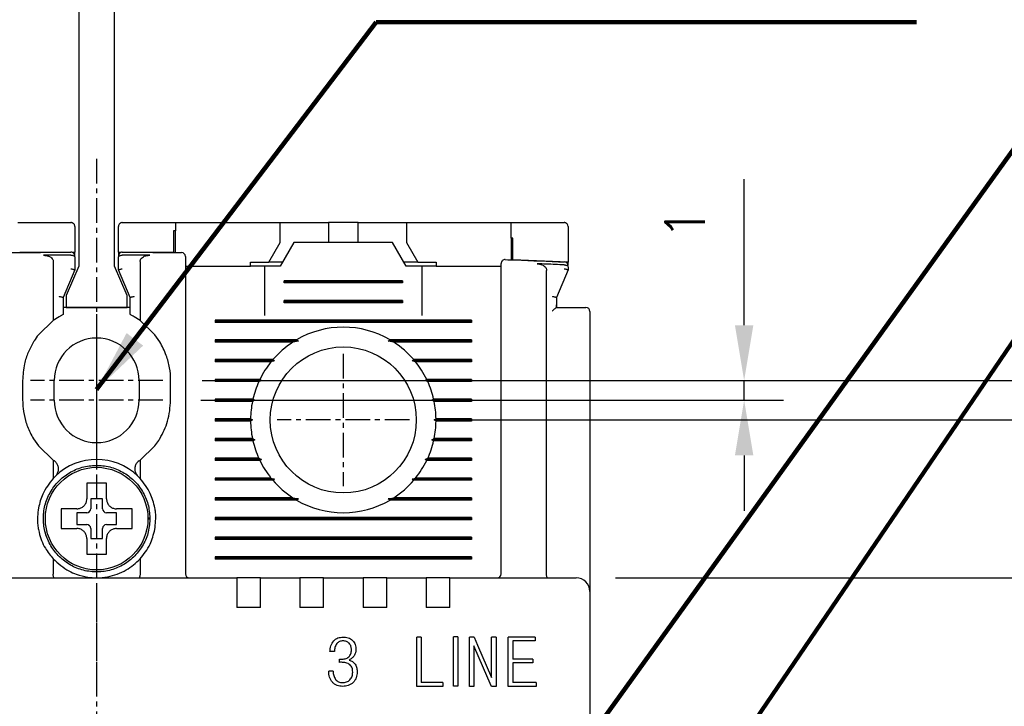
# Model space of a CAD drawing. Extents: x -6 to 988, y -5 to 692.
# Tile 9 of 24: x 285 to 335, y 552 to 586. Entities that reach past the tile are written whole.
import ezdxf

# ---------------------------------------------------------------- set-up
doc = ezdxf.new("R2010")
doc.units = 0
doc.header["$MEASUREMENT"] = 0
doc.linetypes.add('CENTER', pattern=[2, 1.25, -0.25, 0.25, -0.25])
doc.layers.get('0').update_dxf_attribs({"linetype": 'CONTINUOUS'})
doc.layers.add('cen', color=1, linetype='CENTER')
doc.layers.add('di', color=3, linetype='CONTINUOUS')
doc.styles.add('KIM', font='ROMANS.shx', dxfattribs={"height": 5, "bigfont": 'GSG1.shx'})
doc.styles.get("Standard").update_dxf_attribs({"font": 'romans.shx', "height": 2, "bigfont": 'hgs.shx'})
doc.dimstyles.get("Standard").update_dxf_attribs({"dimscale": 0, "dimtxt": 2, "dimasz": 2, "dimexe": 0.5, "dimexo": 0.5, "dimgap": 1, "dimtad": 1, "dimdsep": 46, "dimtxsty": 'Standard', "dimcen": 0, "dimclrd": 3, "dimclre": 3, "dimclrt": 3, "dimadec": 0, "dimazin": 2, "dimtp": 0.1, "dimtm": 0.1, "dimtfac": 1, "dimtmove": 0, "dimatfit": 3, "dimfxl": 0, "dimtolj": 1, "dimarcsym": 0})
doc.dimstyles.new('STANDARD$0', dxfattribs={"dimtxt": 5, "dimasz": 5, "dimexe": 1, "dimexo": 2, "dimgap": 2, "dimtad": 1, "dimdec": 4, "dimzin": 12, "dimdsep": 46, "dimtxsty": 'KIM', "dimcen": -1, "dimdle": 0.1, "dimadec": 0, "dimazin": 0, "dimtfac": 1, "dimtdec": 4, "dimtmove": 0, "dimatfit": 3, "dimfxl": 0, "dimtolj": 1, "dimtzin": 0, "dimarcsym": 0})

# ---------------------------------------------------------------- blocks, each defined once
blk = doc.blocks.new('*D149')
at = {"layer": 'di'}
for p, q in [((262.778, 576.083), (253.016, 576.083)), ((255.016, 573.283), (255.016, 480.283)), ((286.978, 477.483), (253.016, 477.483))]:
    blk.add_line(p, q, dxfattribs=at)
for points in [[(254.549, 573.283), (255.483, 573.283), (255.016, 576.083)], [(254.549, 480.283), (255.483, 480.283), (255.016, 477.483)]]:
    blk.add_solid(points, dxfattribs=at)
at = {"layer": 'di', "insert": (252.016, 527.183), "char_height": 2, "attachment_point": 5, "rotation": 90}
blk.add_mtext('\\A1;98.5', dxfattribs=at)
blk = doc.blocks.new('*D151')
at = {"layer": 'di'}
for p, q in [((306.755, 566.083), (353.689, 566.083)), ((351.689, 563.283), (351.689, 488.883)), ((306.755, 486.083), (353.689, 486.083))]:
    blk.add_line(p, q, dxfattribs=at)
for points in [[(351.223, 563.283), (352.156, 563.283), (351.689, 566.083)], [(351.223, 488.883), (352.156, 488.883), (351.689, 486.083)]]:
    blk.add_solid(points, dxfattribs=at)
at = {"layer": 'di', "insert": (348.689, 526.083), "char_height": 2, "attachment_point": 5, "rotation": 90}
blk.add_mtext('\\A1;80', dxfattribs=at)
blk = doc.blocks.new('*D152')
at = {"layer": 'di'}
for p, q in [((315.278, 558.083), (343.689, 558.083)), ((341.689, 555.283), (341.689, 496.883)), ((315.278, 494.083), (343.689, 494.083))]:
    blk.add_line(p, q, dxfattribs=at)
for points in [[(341.223, 555.283), (342.156, 555.283), (341.689, 558.083)], [(341.223, 496.883), (342.156, 496.883), (341.689, 494.083)]]:
    blk.add_solid(points, dxfattribs=at)
at = {"layer": 'di', "insert": (338.689, 526.083), "char_height": 2, "attachment_point": 5, "rotation": 90}
blk.add_mtext('\\A1;64', dxfattribs=at)
blk = doc.blocks.new('*D153')
at = {"layer": 'di'}
for p, q in [((321.792, 570.883), (321.792, 578.278)), ((294.333, 568.083), (323.792, 568.083)), ((321.792, 567.083), (321.792, 568.083)), ((294.255, 567.083), (323.792, 567.083)), ((321.792, 564.283), (321.792, 561.483))]:
    blk.add_line(p, q, dxfattribs=at)
for points in [[(321.325, 570.883), (322.259, 570.883), (321.792, 568.083)], [(321.325, 564.283), (322.259, 564.283), (321.792, 567.083)]]:
    blk.add_solid(points, dxfattribs=at)
at = {"layer": 'di', "insert": (318.792, 576.04), "char_height": 2, "attachment_point": 5, "rotation": 90}
blk.add_mtext('\\A1;1', dxfattribs=at)
blk = doc.blocks.new('12323')
for p, q in [((3792.299, 1407.975), (3790.799, 1407.325)), ((3792.899, 1407.975), (3792.299, 1407.975)), ((3792.899, 1404.875), (3792.899, 1407.975)), ((3790.799, 1407.325), (3742.999, 1407.325)), ((3742.999, 1405.525), (3790.799, 1405.525)), ((3742.999, 1405.525), (3790.799, 1405.525)), ((3790.799, 1405.525), (3792.299, 1404.875)), ((3792.299, 1404.875), (3792.899, 1404.875))]:
    blk.add_line(p, q)
blk = doc.blocks.new('*D159')
at = {"layer": 'di'}
for p, q in [((285.278, 626.183), (253.016, 626.183)), ((255.016, 623.383), (255.016, 578.883)), ((262.778, 576.083), (253.016, 576.083))]:
    blk.add_line(p, q, dxfattribs=at)
for points in [[(254.549, 623.383), (255.483, 623.383), (255.016, 626.183)], [(254.549, 578.883), (255.483, 578.883), (255.016, 576.083)]]:
    blk.add_solid(points, dxfattribs=at)
at = {"layer": 'di', "insert": (252.016, 600.07), "char_height": 2, "attachment_point": 5, "rotation": 90}
blk.add_mtext('\\A1;48', dxfattribs=at)
blk = doc.blocks.new('*D161')
at = {"layer": 'di'}
for p, q in [((294.333, 568.083), (363.689, 568.083)), ((361.689, 565.283), (361.689, 486.883)), ((294.255, 484.083), (363.689, 484.083))]:
    blk.add_line(p, q, dxfattribs=at)
for points in [[(361.223, 565.283), (362.156, 565.283), (361.689, 568.083)], [(361.223, 486.883), (362.156, 486.883), (361.689, 484.083)]]:
    blk.add_solid(points, dxfattribs=at)
at = {"layer": 'di', "insert": (358.689, 526.083), "char_height": 2, "attachment_point": 5, "rotation": 90}
blk.add_mtext('\\A1;84', dxfattribs=at)

msp = doc.modelspace()

# ---------------------------------------------------------------- linework, layer by layer
for p, q in [((284.978, 576.083), (287.678, 576.083)), ((287.878, 575.883), (287.878, 574.582)), ((290.078, 574.582), (290.078, 575.883)), ((290.278, 576.083), (292.978, 576.083)), ((292.978, 576.083), (292.978, 575.669)), ((292.978, 576.083), (298.278, 576.083)), ((298.278, 575.083), (298.278, 576.083)), ((298.278, 576.083), (300.228, 576.083)), ((300.228, 576.083), (300.728, 576.083)), ((300.728, 576.083), (300.728, 575.083)), ((302.228, 576.083), (300.728, 576.083)), ((302.228, 575.083), (302.228, 576.083)), ((302.228, 576.083), (302.728, 576.083)), ((302.728, 576.083), (304.678, 576.083)), ((304.678, 576.083), (304.678, 575.083)), ((304.678, 576.083), (309.978, 576.083)), ((309.978, 575.296), (309.978, 576.083)), ((312.878, 575.883), (312.878, 574.083)), ((292.878, 575.669), (292.878, 574.569)), ((292.978, 574.569), (292.978, 575.669)), ((297.701, 574.083), (298.278, 575.083)), ((298.978, 575.083), (298.286, 573.883)), ((303.978, 575.083), (298.978, 575.083)), ((304.671, 573.883), (303.978, 575.083)), ((304.678, 575.083), (305.256, 574.083)), ((309.978, 575.296), (309.978, 574.197)), ((310.078, 574.193), (310.078, 575.292)), ((287.878, 574.582), (285.078, 574.569)), ((287.678, 574.433), (287.678, 574.433)), ((287.878, 574.429), (287.878, 574.582)), ((292.878, 574.569), (290.078, 574.582)), ((290.078, 574.582), (290.078, 574.429)), ((290.279, 574.433), (290.278, 574.433)), ((286.778, 574.104), (286.778, 571.12)), ((287.878, 574.301), (287.878, 573.683)), ((290.078, 573.683), (290.078, 574.301)), ((291.178, 574.104), (291.178, 571.12)), ((293.478, 573.883), (296.778, 573.883)), ((296.778, 574.083), (297.701, 574.083)), ((296.778, 573.883), (296.778, 574.083)), ((297.478, 573.883), (296.778, 573.883)), ((297.478, 573.883), (297.478, 571.383)), ((298.286, 573.883), (297.478, 573.883)), ((298.401, 574.083), (297.701, 574.083)), ((305.256, 574.083), (304.556, 574.083)), ((305.478, 573.883), (304.671, 573.883)), ((305.256, 574.083), (306.178, 574.083)), ((305.478, 571.383), (305.478, 573.883)), ((306.178, 573.883), (305.478, 573.883)), ((306.178, 574.083), (306.178, 573.883)), ((306.178, 573.883), (309.478, 573.883)), ((312.878, 574.083), (310.078, 574.193)), ((312.678, 573.942), (312.685, 573.941)), ((312.878, 573.938), (312.878, 574.083)), ((287.878, 573.683), (287.278, 572.283)), ((287.878, 573.683), (287.878, 573.683)), ((290.678, 572.283), (290.078, 573.683)), ((290.078, 573.683), (290.078, 573.683)), ((293.478, 573.485), (293.478, 558.283)), ((311.778, 558.269), (311.778, 573.663)), ((312.878, 573.683), (312.278, 572.283)), ((312.878, 573.81), (312.878, 573.683)), ((312.878, 573.683), (312.878, 573.683)), ((298.478, 573.025), (298.478, 573.14)), ((304.478, 573.14), (298.478, 573.14)), ((304.478, 573.083), (298.478, 573.083)), ((304.478, 573.025), (298.478, 573.025)), ((304.478, 573.14), (304.478, 573.025)), ((309.478, 558.283), (309.478, 573.125)), ((287.278, 572.283), (287.278, 571.425)), ((287.278, 572.283), (287.278, 572.283)), ((290.678, 571.425), (290.678, 572.283)), ((290.678, 572.283), (290.678, 572.283)), ((298.478, 572.025), (298.478, 572.14)), ((304.478, 572.14), (298.478, 572.14)), ((304.478, 572.083), (298.478, 572.083)), ((304.478, 572.025), (298.478, 572.025)), ((304.478, 572.14), (304.478, 572.025)), ((312.278, 572.283), (312.278, 571.916)), ((312.278, 572.283), (312.278, 572.283)), ((312.278, 571.916), (312.278, 571.783)), ((290.678, 571.783), (287.278, 571.783)), ((312.277, 571.783), (313.278, 571.783)), ((313.978, 571.583), (313.978, 558.21)), ((286.778, 571.12), (286.028, 570.398)), ((287.078, 571.316), (286.778, 571.12)), ((291.178, 571.12), (290.878, 571.316)), ((291.928, 570.398), (291.178, 571.12)), ((294.978, 571.14), (294.978, 571.025)), ((307.978, 571.14), (294.978, 571.14)), ((307.978, 571.083), (294.978, 571.083)), ((307.978, 571.025), (294.978, 571.025)), ((307.978, 571.14), (307.978, 571.025)), ((292.178, 570.038), (291.928, 570.398)), ((299.107, 570.14), (294.978, 570.14)), ((294.978, 570.14), (294.978, 570.025)), ((299.207, 570.083), (294.978, 570.083)), ((298.919, 570.025), (294.978, 570.025)), ((299.207, 570.083), (298.919, 570.025)), ((299.107, 570.14), (299.207, 570.083)), ((303.75, 570.083), (303.85, 570.14)), ((304.037, 570.025), (303.75, 570.083)), ((307.978, 570.083), (303.75, 570.083)), ((307.978, 570.14), (303.85, 570.14)), ((307.978, 570.025), (304.037, 570.025)), ((307.978, 570.14), (307.978, 570.025)), ((297.909, 569.14), (294.978, 569.14)), ((294.978, 569.14), (294.978, 569.025)), ((297.991, 569.083), (294.978, 569.083)), ((297.813, 569.025), (294.978, 569.025)), ((299.078, 568.883), (299.079, 568.899)), ((303.878, 568.899), (303.878, 568.883)), ((307.978, 569.083), (304.966, 569.083)), ((307.978, 569.14), (305.048, 569.14)), ((307.978, 569.025), (305.144, 569.025)), ((307.978, 569.14), (307.978, 569.025)), ((285.228, 568.083), (285.228, 567.083)), ((286.828, 567.083), (286.828, 568.083)), ((291.128, 568.083), (291.128, 567.083)), ((292.728, 567.083), (292.728, 568.083)), ((297.253, 568.14), (294.978, 568.14)), ((294.978, 568.14), (294.978, 568.025)), ((297.336, 568.083), (294.978, 568.083)), ((297.199, 568.025), (294.978, 568.025)), ((307.978, 568.083), (305.621, 568.083)), ((307.978, 568.14), (305.704, 568.14)), ((307.978, 568.025), (305.758, 568.025)), ((307.978, 568.14), (307.978, 568.025)), ((296.899, 567.14), (294.978, 567.14)), ((294.978, 567.14), (294.978, 567.025)), ((296.988, 567.083), (294.978, 567.083)), ((296.874, 567.025), (294.978, 567.025)), ((296.988, 567.083), (296.874, 567.025)), ((296.899, 567.14), (296.988, 567.083)), ((305.968, 567.083), (306.058, 567.14)), ((306.083, 567.025), (305.968, 567.083)), ((307.978, 567.083), (305.968, 567.083)), ((307.978, 567.14), (306.058, 567.14)), ((307.978, 567.025), (306.083, 567.025)), ((307.978, 567.14), (307.978, 567.025)), ((296.779, 566.14), (294.978, 566.14)), ((294.978, 566.14), (294.978, 566.025)), ((296.878, 566.083), (294.978, 566.083)), ((296.779, 566.025), (294.978, 566.025)), ((296.779, 566.14), (296.878, 566.083)), ((296.878, 566.083), (296.779, 566.025)), ((306.078, 566.083), (306.178, 566.14)), ((307.978, 566.083), (306.078, 566.083)), ((306.178, 566.025), (306.078, 566.083)), ((307.978, 566.14), (306.178, 566.14)), ((307.978, 566.025), (306.178, 566.025)), ((307.978, 566.14), (307.978, 566.025)), ((285.778, 565.128), (286.028, 564.768)), ((296.874, 565.14), (294.978, 565.14)), ((294.978, 565.14), (294.978, 565.025)), ((296.988, 565.083), (294.978, 565.083)), ((296.899, 565.025), (294.978, 565.025)), ((296.874, 565.14), (296.988, 565.083)), ((296.988, 565.083), (296.899, 565.025)), ((305.968, 565.083), (306.083, 565.14)), ((307.978, 565.083), (305.968, 565.083)), ((306.058, 565.025), (305.968, 565.083)), ((307.978, 565.025), (306.058, 565.025)), ((307.978, 565.14), (306.083, 565.14)), ((307.978, 565.14), (307.978, 565.025)), ((286.028, 564.768), (286.778, 564.046)), ((291.178, 564.046), (291.928, 564.768)), ((286.778, 564.046), (286.778, 563.122)), ((286.778, 564.046), (286.831, 564.008)), ((291.126, 564.008), (291.178, 564.046)), ((291.178, 564.046), (291.178, 563.122)), ((297.199, 564.14), (294.978, 564.14)), ((294.978, 564.14), (294.978, 564.025)), ((297.336, 564.083), (294.978, 564.083)), ((297.253, 564.025), (294.978, 564.025)), ((307.978, 564.083), (305.621, 564.083)), ((307.978, 564.025), (305.704, 564.025)), ((307.978, 564.14), (305.758, 564.14)), ((307.978, 564.14), (307.978, 564.025)), ((286.893, 563.239), (286.778, 563.122)), ((291.178, 563.122), (291.064, 563.239)), ((297.813, 563.14), (294.978, 563.14)), ((294.978, 563.14), (294.978, 563.025)), ((297.991, 563.083), (294.978, 563.083)), ((297.909, 563.025), (294.978, 563.025)), ((299.078, 563.267), (299.078, 563.283)), ((303.878, 563.283), (303.879, 563.267)), ((307.978, 563.083), (304.966, 563.083)), ((307.978, 563.025), (305.048, 563.025)), ((307.978, 563.14), (305.144, 563.14)), ((307.978, 563.14), (307.978, 563.025)), ((289.278, 562.083), (288.678, 562.083)), ((288.678, 562.083), (288.678, 561.583)), ((289.278, 561.583), (289.278, 562.083)), ((298.919, 562.14), (294.978, 562.14)), ((294.978, 562.14), (294.978, 562.025)), ((299.207, 562.083), (294.978, 562.083)), ((299.107, 562.025), (294.978, 562.025)), ((298.919, 562.14), (299.207, 562.083)), ((299.207, 562.083), (299.107, 562.025)), ((303.75, 562.083), (304.037, 562.14)), ((307.978, 562.083), (303.75, 562.083)), ((303.85, 562.025), (303.75, 562.083)), ((307.978, 562.025), (303.85, 562.025)), ((307.978, 562.14), (304.037, 562.14)), ((307.978, 562.14), (307.978, 562.025)), ((287.409, 561.583), (287.178, 561.583)), ((288.478, 561.383), (287.978, 561.383)), ((287.978, 561.383), (287.978, 560.783)), ((289.978, 561.383), (289.478, 561.383)), ((289.978, 560.783), (289.978, 561.383)), ((291.578, 561.117), (291.678, 561.117)), ((291.678, 561.049), (291.578, 561.049)), ((291.678, 561.117), (291.678, 561.049)), ((294.978, 561.14), (294.978, 561.025)), ((307.978, 561.14), (294.978, 561.14)), ((307.978, 561.083), (294.978, 561.083)), ((307.978, 561.025), (294.978, 561.025)), ((307.978, 561.14), (307.978, 561.025)), ((287.978, 560.783), (288.478, 560.783)), ((288.678, 560.583), (288.678, 560.083)), ((289.278, 560.083), (289.278, 560.583)), ((289.478, 560.783), (289.978, 560.783)), ((288.678, 560.083), (289.278, 560.083)), ((294.978, 560.14), (294.978, 560.025)), ((307.978, 560.14), (294.978, 560.14)), ((307.978, 560.083), (294.978, 560.083)), ((307.978, 560.025), (294.978, 560.025)), ((307.978, 560.14), (307.978, 560.025)), ((288.478, 559.513), (288.478, 559.283)), ((286.778, 559.043), (286.778, 558.269)), ((291.178, 559.043), (291.178, 558.269)), ((294.978, 559.14), (294.978, 559.025)), ((307.978, 559.14), (294.978, 559.14)), ((307.978, 559.083), (294.978, 559.083)), ((307.978, 559.025), (294.978, 559.025)), ((307.978, 559.14), (307.978, 559.025)), ((281.878, 558.083), (296.078, 558.083)), ((286.778, 558.269), (286.778, 558.267)), ((291.178, 558.267), (291.178, 558.269)), ((296.078, 558.083), (296.078, 557.391)), ((297.278, 558.083), (296.078, 558.083)), ((297.278, 558.083), (299.278, 558.083)), ((297.278, 557.391), (297.278, 558.083)), ((299.278, 558.083), (299.278, 557.391)), ((300.478, 558.083), (299.278, 558.083)), ((300.478, 558.083), (302.478, 558.083)), ((300.478, 557.391), (300.478, 558.083)), ((302.478, 558.083), (302.478, 557.391)), ((303.678, 558.083), (302.478, 558.083)), ((303.678, 558.083), (305.678, 558.083)), ((303.678, 557.391), (303.678, 558.083)), ((305.678, 558.083), (305.678, 557.391)), ((306.878, 558.083), (305.678, 558.083)), ((306.878, 558.083), (313.278, 558.083)), ((306.878, 557.391), (306.878, 558.083)), ((311.778, 558.269), (311.778, 558.267)), ((313.978, 558.21), (313.978, 557.383)), ((296.078, 557.391), (296.078, 556.583)), ((297.278, 556.583), (297.278, 557.391)), ((299.278, 557.391), (299.278, 556.583)), ((300.478, 556.583), (300.478, 557.391)), ((302.478, 557.391), (302.478, 556.583)), ((303.678, 556.583), (303.678, 557.391)), ((305.678, 557.391), (305.678, 556.583)), ((306.878, 556.583), (306.878, 557.391)), ((313.978, 557.383), (313.978, 494.783)), ((297.278, 556.583), (296.078, 556.583)), ((300.478, 556.583), (299.278, 556.583)), ((303.678, 556.583), (302.478, 556.583)), ((306.878, 556.583), (305.678, 556.583)), ((305.203, 552.583), (305.203, 555.083)), ((305.427, 555.083), (305.203, 555.083)), ((305.427, 555.083), (305.427, 552.775)), ((307.281, 555.086), (307.059, 555.086)), ((307.059, 552.586), (307.059, 555.086)), ((307.281, 555.086), (307.281, 552.586)), ((307.871, 552.583), (307.871, 555.083)), ((308.115, 555.083), (307.871, 555.083)), ((308.115, 555.083), (308.287, 554.666)), ((308.993, 553.031), (308.993, 555.083)), ((309.217, 555.083), (308.993, 555.083)), ((309.217, 555.083), (309.217, 552.583)), ((309.839, 552.583), (309.839, 555.083)), ((311.202, 555.083), (309.839, 555.083)), ((311.202, 554.89), (310.063, 554.89)), ((310.063, 554.89), (310.063, 553.961)), ((311.202, 555.083), (311.202, 554.89)), ((308.8, 553), (308.095, 554.634)), ((308.095, 554.634), (308.095, 552.583)), ((308.287, 554.666), (308.993, 553.031)), ((301.027, 554.346), (300.803, 554.346)), ((301.284, 553.801), (301.284, 553.961)), ((311.081, 553.961), (310.063, 553.961)), ((311.081, 553.961), (311.081, 553.769)), ((311.081, 553.769), (310.063, 553.769)), ((310.063, 553.769), (310.063, 552.775)), ((300.963, 553.352), (300.739, 553.352)), ((308.989, 552.583), (308.8, 553)), ((306.519, 552.583), (305.203, 552.583)), ((306.519, 552.775), (305.427, 552.775)), ((306.519, 552.775), (306.519, 552.583)), ((307.281, 552.586), (307.059, 552.586)), ((308.095, 552.583), (307.871, 552.583)), ((309.217, 552.583), (308.989, 552.583)), ((311.246, 552.583), (309.839, 552.583)), ((311.246, 552.775), (310.063, 552.775)), ((311.246, 552.775), (311.246, 552.583))]:
    msp.add_line(p, q)
at = {"flags": 128}
for points in [[(292.978, 575.669), (292.966, 575.669), (292.953, 575.669), (292.941, 575.669), (292.928, 575.669), (292.916, 575.669), (292.903, 575.669), (292.891, 575.669), (292.878, 575.669)], [(310.078, 575.292), (310.066, 575.293), (310.053, 575.293), (310.041, 575.294), (310.028, 575.294), (310.016, 575.295), (310.003, 575.295), (309.991, 575.296), (309.978, 575.296)], [(297.909, 569.14), (297.951, 569.111), (297.991, 569.083)], [(304.966, 569.083), (305.006, 569.111), (305.048, 569.14)], [(297.253, 568.14), (297.319, 568.095), (297.336, 568.083)], [(297.336, 564.083), (297.319, 564.071), (297.253, 564.025)], [(305.704, 564.025), (305.638, 564.071), (305.621, 564.083)], [(297.991, 563.083), (297.951, 563.055), (297.909, 563.025)], [(305.048, 563.025), (305.006, 563.055), (304.966, 563.083)], [(301.284, 553.961), (301.33, 553.959), (301.367, 553.957)], [(301.388, 553.804), (301.33, 553.802), (301.284, 553.801)]]:
    msp.add_lwpolyline(points, dxfattribs=at)
for centre, radius in [((301.478, 566.083), 3.7), ((288.978, 561.083), 2.6)]:
    msp.add_circle(centre, radius)
for centre, radius, start, end in [((287.678, 574.381), 0.2, 0, 90.1304), ((290.278, 574.381), 0.2, 89.8696, 180), ((293.278, 574.366), 0.2, 0, 89.5687), ((309.678, 574.008), 0.2, 87.9234, 180), ((312.678, 573.891), 0.2, 0, 87.6223), ((313.778, 571.583), 0.2, 0, 90), ((301.478, 566.083), 4.7, 59.6946, 120.3054), ((288.978, 568.083), 2.15, 0, 180), ((301.478, 566.083), 4.7, 122.9885, 139.4145), ((301.478, 566.083), 4.7, 40.5855, 57.0115), ((301.478, 566.083), 4.7, 141.2434, 154.0354), ((301.478, 566.083), 4.7, 25.9646, 38.7566), ((301.478, 566.083), 4.7, 155.591, 166.9942), ((301.478, 566.083), 4.7, 13.0058, 24.409), ((288.978, 567.083), 2.15, 180, 0), ((301.478, 566.083), 4.7, 168.4349, 179.2962), ((301.478, 566.083), 4.7, 0.7038, 11.5651), ((301.478, 566.083), 4.7, 180.7038, 191.5651), ((301.478, 566.083), 4.7, 348.4349, 359.2962), ((301.478, 566.083), 4.7, 193.0058, 204.409), ((301.478, 566.083), 4.7, 335.591, 346.9942), ((288.978, 561.083), 3, 45.9514, 134.0486), ((301.478, 566.083), 4.7, 205.9646, 218.7566), ((301.478, 566.083), 4.7, 321.2434, 334.0354), ((301.478, 566.083), 4.7, 220.5855, 237.0115), ((301.478, 566.083), 4.7, 302.9885, 319.4145), ((301.478, 566.083), 4.7, 239.6946, 300.3054), ((288.478, 561.583), 0.2, 270, 0), ((289.478, 561.583), 0.2, 180, 270), ((288.478, 560.583), 0.2, 0, 90), ((289.478, 560.583), 0.2, 90, 180), ((293.678, 558.283), 0.2, 180, 270), ((309.278, 558.283), 0.2, 270, 0), ((313.278, 557.383), 0.7, 0, 90)]:
    msp.add_arc(centre, radius, start, end)
for points, knots in [([(287.878, 575.883), (287.871, 575.929), (287.863, 575.986), (287.796, 576.046), (287.76, 576.067), (287.722, 576.079), (287.696, 576.082), (287.682, 576.083), (287.678, 576.083)], [0, 0, 0, 0, 0.587218, 0.716965, 0.847439, 0.920034, 0.982091, 1, 1, 1, 1]), ([(290.278, 576.083), (290.268, 576.082), (290.243, 576.081), (290.203, 576.069), (290.152, 576.042), (290.092, 575.979), (290.084, 575.921), (290.078, 575.883)], [0, 0, 0, 0, 0.062255, 0.139638, 0.264123, 0.509304, 1, 1, 1, 1]), ([(309.978, 576.083), (310.692, 576.083), (311.592, 576.083), (312.492, 576.083), (312.678, 576.083)], [0, 0, 0, 0, 0.792364, 1, 1, 1, 1]), ([(312.878, 575.883), (312.872, 575.928), (312.864, 575.984), (312.8, 576.043), (312.765, 576.064), (312.727, 576.078), (312.699, 576.082), (312.682, 576.083), (312.678, 576.083)], [0, 0, 0, 0, 0.582295, 0.707133, 0.83265, 0.904335, 0.976667, 1, 1, 1, 1]), ([(284.677, 574.566), (284.849, 574.568), (285.85, 574.575), (286.85, 574.578), (287.678, 574.581)], [0, 0, 0, 0, 0.172485, 1, 1, 1, 1]), ([(287.678, 574.433), (287.378, 574.432), (286.913, 574.431), (286.448, 574.429), (286.282, 574.428)], [0, 0, 0, 0, 0.644488, 1, 1, 1, 1]), ([(286.282, 574.428), (286.367, 574.422), (286.497, 574.412), (286.648, 574.337), (286.729, 574.262), (286.772, 574.181), (286.776, 574.128), (286.778, 574.104)], [0, 0, 0, 0, 0.385289, 0.590763, 0.75634, 0.888404, 1, 1, 1, 1]), ([(287.678, 574.433), (287.699, 574.432), (287.74, 574.429), (287.796, 574.411), (287.841, 574.383), (287.871, 574.346), (287.878, 574.317), (287.878, 574.301), (287.878, 574.301)], [0, 0, 0, 0, 0.183846, 0.367402, 0.55858, 0.769685, 0.990925, 1, 1, 1, 1]), ([(290.078, 574.301), (290.078, 574.301), (290.079, 574.317), (290.086, 574.346), (290.116, 574.383), (290.161, 574.411), (290.217, 574.429), (290.258, 574.432), (290.278, 574.433)], [0, 0, 0, 0, 0.009075, 0.2303139, 0.4414182, 0.6325961, 0.8161544, 1, 1, 1, 1]), ([(290.279, 574.581), (291.107, 574.578), (292.107, 574.575), (293.107, 574.568), (293.28, 574.566)], [0, 0, 0, 0, 0.827515, 1, 1, 1, 1]), ([(291.675, 574.428), (291.509, 574.429), (291.044, 574.431), (290.579, 574.432), (290.279, 574.433)], [0, 0, 0, 0, 0.355512, 1, 1, 1, 1]), ([(291.178, 574.104), (291.182, 574.136), (291.189, 574.201), (291.252, 574.29), (291.361, 574.37), (291.51, 574.42), (291.623, 574.425), (291.675, 574.428)], [0, 0, 0, 0, 0.147855, 0.295343, 0.483266, 0.764247, 1, 1, 1, 1]), ([(293.478, 574.366), (293.478, 574.365), (293.478, 574.361), (293.478, 574.288), (293.478, 574.093), (293.478, 573.816), (293.478, 573.595), (293.478, 573.485)], [0, 0, 0, 0, 0.070842, 0.303125, 0.535414, 0.767707, 1, 1, 1, 1]), ([(309.478, 573.125), (309.478, 573.159), (309.478, 573.304), (309.478, 573.548), (309.478, 573.802), (309.478, 573.974), (309.478, 573.996), (309.478, 574.008)], [0, 0, 0, 0, 0.071852, 0.304045, 0.536089, 0.768042, 1, 1, 1, 1]), ([(309.686, 574.207), (309.857, 574.201), (310.858, 574.165), (311.858, 574.124), (312.687, 574.091)], [0, 0, 0, 0, 0.17144, 1, 1, 1, 1]), ([(311.3, 573.997), (311.383, 573.988), (311.512, 573.973), (311.658, 573.892), (311.735, 573.812), (311.773, 573.733), (311.777, 573.683), (311.778, 573.663)], [0, 0, 0, 0, 0.386444, 0.5980593, 0.7673494, 0.9030567, 1, 1, 1, 1]), ([(312.678, 573.942), (312.378, 573.954), (311.919, 573.973), (311.46, 573.991), (311.3, 573.997)], [0, 0, 0, 0, 0.652978, 1, 1, 1, 1]), ([(312.685, 573.941), (312.706, 573.94), (312.747, 573.937), (312.802, 573.917), (312.845, 573.888), (312.872, 573.852), (312.878, 573.824), (312.878, 573.81), (312.878, 573.81)], [0, 0, 0, 0, 0.188749, 0.377161, 0.574273, 0.792588, 0.990737, 1, 1, 1, 1]), ([(287.678, 573.748), (287.68, 573.747), (287.696, 573.744), (287.734, 573.736), (287.789, 573.722), (287.839, 573.706), (287.872, 573.692), (287.876, 573.686), (287.878, 573.683)], [0, 0, 0, 0, 0.014306, 0.155256, 0.370397, 0.58149, 0.790707, 1, 1, 1, 1]), ([(290.078, 573.683), (290.081, 573.686), (290.085, 573.692), (290.118, 573.706), (290.168, 573.722), (290.223, 573.736), (290.261, 573.744), (290.277, 573.747), (290.278, 573.748)], [0, 0, 0, 0, 0.2092927, 0.4185112, 0.6296038, 0.8447417, 0.9856936, 1, 1, 1, 1]), ([(312.678, 573.748), (312.68, 573.747), (312.696, 573.744), (312.734, 573.736), (312.789, 573.722), (312.839, 573.706), (312.872, 573.692), (312.876, 573.686), (312.878, 573.683)], [0, 0, 0, 0, 0.0143064, 0.1552583, 0.3703962, 0.5814888, 0.7907073, 1, 1, 1, 1]), ([(287.078, 572.347), (287.08, 572.347), (287.096, 572.343), (287.134, 572.335), (287.189, 572.321), (287.239, 572.306), (287.272, 572.292), (287.276, 572.286), (287.278, 572.283)], [0, 0, 0, 0, 0.014303, 0.155266, 0.37041, 0.5815, 0.790723, 1, 1, 1, 1]), ([(290.678, 572.283), (290.681, 572.286), (290.685, 572.292), (290.718, 572.306), (290.768, 572.321), (290.823, 572.335), (290.861, 572.343), (290.877, 572.347), (290.878, 572.347)], [0, 0, 0, 0, 0.209277, 0.4185, 0.629588, 0.844731, 0.985697, 1, 1, 1, 1]), ([(312.078, 572.347), (312.08, 572.347), (312.096, 572.343), (312.134, 572.335), (312.189, 572.321), (312.239, 572.306), (312.272, 572.292), (312.276, 572.286), (312.278, 572.283)], [0, 0, 0, 0, 0.014303, 0.155269, 0.370412, 0.5815, 0.790723, 1, 1, 1, 1]), ([(312.277, 571.783), (312.278, 571.827), (312.278, 571.872), (312.278, 571.915), (312.278, 571.916)], [0, 0, 0, 0, 0.9895606, 1, 1, 1, 1]), ([(287.278, 571.425), (287.276, 571.424), (287.272, 571.422), (287.242, 571.406), (287.196, 571.382), (287.139, 571.351), (287.098, 571.327), (287.078, 571.316)], [0, 0, 0, 0, 0.188953, 0.377388, 0.579409, 0.805369, 1, 1, 1, 1]), ([(290.878, 571.316), (290.849, 571.333), (290.794, 571.365), (290.727, 571.4), (290.686, 571.421), (290.681, 571.424), (290.678, 571.425)], [0, 0, 0, 0, 0.297963, 0.559959, 0.798937, 1, 1, 1, 1]), ([(312.078, 571.605), (312.079, 571.606), (312.088, 571.615), (312.125, 571.651), (312.181, 571.705), (312.234, 571.752), (312.266, 571.778), (312.273, 571.781), (312.277, 571.783)], [0, 0, 0, 0, 0.007909, 0.106332, 0.436952, 0.679895, 0.839402, 1, 1, 1, 1]), ([(313.278, 571.783), (313.334, 571.783), (313.446, 571.783), (313.595, 571.783), (313.709, 571.783), (313.77, 571.783), (313.776, 571.783), (313.778, 571.783)], [0, 0, 0, 0, 0.212947, 0.425872, 0.639421, 0.854292, 1, 1, 1, 1]), ([(286.028, 570.398), (285.953, 570.297), (285.867, 570.182), (285.788, 570.054), (285.778, 570.038)], [0, 0, 0, 0, 0.873397, 1, 1, 1, 1]), ([(285.778, 570.038), (285.683, 569.864), (285.49, 569.511), (285.28, 568.854), (285.247, 568.366), (285.228, 568.083)], [0, 0, 0, 0, 0.289158, 0.58584, 1, 1, 1, 1]), ([(292.728, 568.083), (292.728, 568.09), (292.728, 568.306), (292.688, 568.736), (292.52, 569.398), (292.299, 569.813), (292.178, 570.038)], [0, 0, 0, 0, 0.010804, 0.31547, 0.628954, 1, 1, 1, 1]), ([(297.991, 569.083), (297.974, 569.077), (297.914, 569.058), (297.855, 569.039), (297.813, 569.025)], [0, 0, 0, 0, 0.296334, 1, 1, 1, 1]), ([(305.144, 569.025), (305.102, 569.039), (305.043, 569.058), (304.983, 569.077), (304.966, 569.083)], [0, 0, 0, 0, 0.703666, 1, 1, 1, 1]), ([(297.336, 568.083), (297.332, 568.081), (297.286, 568.062), (297.241, 568.043), (297.199, 568.025)], [0, 0, 0, 0, 0.076336, 1, 1, 1, 1]), ([(305.621, 568.083), (305.627, 568.087), (305.654, 568.106), (305.682, 568.125), (305.704, 568.14)], [0, 0, 0, 0, 0.205242, 1, 1, 1, 1]), ([(305.758, 568.025), (305.716, 568.043), (305.67, 568.062), (305.624, 568.081), (305.621, 568.083)], [0, 0, 0, 0, 0.923664, 1, 1, 1, 1]), ([(285.228, 567.083), (285.233, 566.943), (285.244, 566.595), (285.359, 566.04), (285.551, 565.526), (285.718, 565.233), (285.778, 565.128)], [0, 0, 0, 0, 0.203769, 0.508656, 0.822416, 1, 1, 1, 1]), ([(292.178, 565.128), (292.331, 565.42), (292.651, 566.033), (292.702, 566.723), (292.728, 567.083)], [0, 0, 0, 0, 0.477674, 1, 1, 1, 1]), ([(291.928, 564.768), (291.997, 564.859), (292.084, 564.976), (292.162, 565.101), (292.178, 565.128)], [0, 0, 0, 0, 0.784312, 1, 1, 1, 1]), ([(286.893, 563.239), (286.899, 563.245), (286.945, 563.291), (287.012, 563.395), (287.053, 563.561), (287.037, 563.732), (286.965, 563.888), (286.882, 563.972), (286.834, 564.007), (286.831, 564.008)], [0, 0, 0, 0, 0.0309241, 0.2218648, 0.4133985, 0.6055553, 0.797872, 0.9897948, 1, 1, 1, 1]), ([(291.126, 564.008), (291.098, 563.986), (291.026, 563.929), (290.945, 563.801), (290.903, 563.635), (290.92, 563.465), (290.981, 563.329), (291.042, 563.263), (291.064, 563.239)], [0, 0, 0, 0, 0.121182, 0.312049, 0.503528, 0.695619, 0.887824, 1, 1, 1, 1]), ([(297.199, 564.14), (297.241, 564.123), (297.286, 564.103), (297.332, 564.084), (297.336, 564.083)], [0, 0, 0, 0, 0.922333, 1, 1, 1, 1]), ([(305.621, 564.083), (305.624, 564.084), (305.67, 564.103), (305.716, 564.123), (305.758, 564.14)], [0, 0, 0, 0, 0.077667, 1, 1, 1, 1]), ([(291.678, 561.117), (291.658, 561.351), (291.616, 561.823), (291.324, 562.478), (290.886, 563.038), (290.314, 563.465), (289.652, 563.73), (288.944, 563.813), (288.238, 563.712), (287.583, 563.431), (287.023, 562.989), (286.596, 562.419), (286.331, 561.756), (286.248, 561.048), (286.349, 560.343), (286.63, 559.687), (287.072, 559.127), (287.643, 558.7), (288.305, 558.436), (289.013, 558.352), (289.719, 558.453), (290.374, 558.735), (290.934, 559.176), (291.359, 559.747), (291.634, 560.409), (291.664, 560.882), (291.678, 561.117)], [0, 0, 0, 0, 0.041425, 0.083575, 0.125, 0.166425, 0.208575, 0.25, 0.291425, 0.333575, 0.375, 0.416425, 0.458575, 0.5, 0.541425, 0.583575, 0.625, 0.666425, 0.708575, 0.75, 0.791425, 0.833575, 0.875, 0.916425, 0.958575, 1, 1, 1, 1]), ([(286.778, 563.122), (286.577, 562.869), (286.233, 562.433), (286.089, 561.865), (286.028, 561.628)], [0, 0, 0, 0, 0.5832407, 1, 1, 1, 1]), ([(288.478, 562.883), (288.478, 562.839), (288.478, 562.763), (288.478, 562.686), (288.478, 562.653)], [0, 0, 0, 0, 0.571794, 1, 1, 1, 1]), ([(289.478, 562.653), (289.478, 562.686), (289.478, 562.763), (289.478, 562.839), (289.478, 562.883)], [0, 0, 0, 0, 0.428206, 1, 1, 1, 1]), ([(291.928, 561.628), (291.863, 561.881), (291.716, 562.449), (291.37, 562.882), (291.178, 563.122)], [0, 0, 0, 0, 0.445861, 1, 1, 1, 1]), ([(297.813, 563.14), (297.855, 563.127), (297.914, 563.107), (297.974, 563.088), (297.991, 563.083)], [0, 0, 0, 0, 0.7026108, 1, 1, 1, 1]), ([(304.966, 563.083), (304.983, 563.088), (305.043, 563.107), (305.102, 563.127), (305.144, 563.14)], [0, 0, 0, 0, 0.2973892, 1, 1, 1, 1]), ([(288.478, 562.653), (288.478, 562.487), (288.478, 562.297), (288.478, 562.107), (288.478, 562.083)], [0, 0, 0, 0, 0.871112, 1, 1, 1, 1]), ([(289.478, 562.083), (289.478, 562.107), (289.478, 562.297), (289.478, 562.487), (289.478, 562.653)], [0, 0, 0, 0, 0.128888, 1, 1, 1, 1]), ([(287.978, 561.583), (288.035, 561.588), (288.147, 561.599), (288.297, 561.685), (288.41, 561.812), (288.47, 561.953), (288.476, 562.046), (288.478, 562.083)], [0, 0, 0, 0, 0.214612, 0.429239, 0.643513, 0.857576, 1, 1, 1, 1]), ([(289.478, 562.083), (289.484, 562.027), (289.495, 561.914), (289.581, 561.764), (289.708, 561.651), (289.848, 561.591), (289.941, 561.585), (289.978, 561.583)], [0, 0, 0, 0, 0.214612, 0.429239, 0.643513, 0.857576, 1, 1, 1, 1]), ([(286.028, 561.628), (285.996, 561.334), (285.957, 560.969), (286.017, 560.607), (286.028, 560.537)], [0, 0, 0, 0, 0.807197, 1, 1, 1, 1]), ([(287.978, 561.583), (287.954, 561.583), (287.764, 561.583), (287.574, 561.583), (287.409, 561.583)], [0, 0, 0, 0, 0.128888, 1, 1, 1, 1]), ([(290.548, 561.583), (290.383, 561.583), (290.193, 561.583), (290.003, 561.583), (289.978, 561.583)], [0, 0, 0, 0, 0.871112, 1, 1, 1, 1]), ([(290.778, 561.583), (290.735, 561.583), (290.659, 561.583), (290.582, 561.583), (290.548, 561.583)], [0, 0, 0, 0, 0.571794, 1, 1, 1, 1]), ([(291.928, 560.537), (291.96, 560.826), (292, 561.194), (291.941, 561.551), (291.928, 561.628)], [0, 0, 0, 0, 0.78462, 1, 1, 1, 1]), ([(286.028, 560.537), (286.038, 560.488), (286.106, 560.154), (286.319, 559.608), (286.637, 559.217), (286.778, 559.043)], [0, 0, 0, 0, 0.087364, 0.593572, 1, 1, 1, 1]), ([(287.178, 560.583), (287.232, 560.583), (287.308, 560.583), (287.386, 560.583), (287.409, 560.583)], [0, 0, 0, 0, 0.70684, 1, 1, 1, 1]), ([(287.409, 560.583), (287.574, 560.583), (287.764, 560.583), (287.954, 560.583), (287.978, 560.583)], [0, 0, 0, 0, 0.871112, 1, 1, 1, 1]), ([(288.478, 560.083), (288.473, 560.139), (288.462, 560.251), (288.376, 560.401), (288.249, 560.514), (288.109, 560.574), (288.016, 560.58), (287.978, 560.583)], [0, 0, 0, 0, 0.214612, 0.429239, 0.643513, 0.857576, 1, 1, 1, 1]), ([(289.978, 560.583), (289.922, 560.577), (289.81, 560.566), (289.66, 560.48), (289.547, 560.353), (289.487, 560.213), (289.481, 560.12), (289.478, 560.083)], [0, 0, 0, 0, 0.2146123, 0.4292387, 0.6435135, 0.8575757, 1, 1, 1, 1]), ([(289.978, 560.583), (290.003, 560.583), (290.193, 560.583), (290.383, 560.583), (290.548, 560.583)], [0, 0, 0, 0, 0.128888, 1, 1, 1, 1]), ([(290.548, 560.583), (290.582, 560.583), (290.659, 560.583), (290.735, 560.583), (290.778, 560.583)], [0, 0, 0, 0, 0.428206, 1, 1, 1, 1]), ([(291.178, 559.043), (291.366, 559.278), (291.716, 559.715), (291.861, 560.278), (291.928, 560.537)], [0, 0, 0, 0, 0.5380985, 1, 1, 1, 1]), ([(288.478, 560.083), (288.478, 560.058), (288.478, 559.868), (288.478, 559.678), (288.478, 559.513)], [0, 0, 0, 0, 0.128888, 1, 1, 1, 1]), ([(289.478, 559.513), (289.478, 559.678), (289.478, 559.868), (289.478, 560.058), (289.478, 560.083)], [0, 0, 0, 0, 0.871112, 1, 1, 1, 1]), ([(289.478, 559.283), (289.478, 559.336), (289.478, 559.412), (289.478, 559.49), (289.478, 559.513)], [0, 0, 0, 0, 0.70684, 1, 1, 1, 1]), ([(286.778, 559.043), (287.03, 558.815), (287.382, 558.495), (287.819, 558.317), (287.944, 558.267)], [0, 0, 0, 0, 0.713945, 1, 1, 1, 1]), ([(290.013, 558.267), (290.172, 558.333), (290.608, 558.515), (290.957, 558.838), (291.178, 559.043)], [0, 0, 0, 0, 0.3643289, 1, 1, 1, 1]), ([(286.832, 558.083), (286.832, 558.083), (286.829, 558.083), (286.82, 558.086), (286.806, 558.104), (286.792, 558.146), (286.782, 558.201), (286.78, 558.245), (286.778, 558.267)], [0, 0, 0, 0, 0.013217, 0.115338, 0.344001, 0.565225, 0.78254, 1, 1, 1, 1]), ([(287.944, 558.267), (288.139, 558.206), (288.476, 558.102), (288.829, 558.088), (288.978, 558.083)], [0, 0, 0, 0, 0.575576, 1, 1, 1, 1]), ([(288.978, 558.083), (289.166, 558.092), (289.519, 558.108), (289.855, 558.216), (290.013, 558.267)], [0, 0, 0, 0, 0.532004, 1, 1, 1, 1]), ([(291.178, 558.267), (291.177, 558.245), (291.175, 558.201), (291.165, 558.146), (291.151, 558.104), (291.137, 558.086), (291.128, 558.083), (291.125, 558.083), (291.125, 558.083)], [0, 0, 0, 0, 0.21746, 0.434774, 0.655999, 0.884662, 0.986783, 1, 1, 1, 1]), ([(311.832, 558.083), (311.832, 558.083), (311.829, 558.083), (311.82, 558.086), (311.806, 558.104), (311.792, 558.146), (311.782, 558.201), (311.78, 558.245), (311.778, 558.267)], [0, 0, 0, 0, 0.013217, 0.115338, 0.344001, 0.565226, 0.78254, 1, 1, 1, 1]), ([(300.803, 554.346), (300.81, 554.445), (300.825, 554.644), (300.937, 554.808), (300.993, 554.89)], [0, 0, 0, 0, 0.502485, 1, 1, 1, 1]), ([(300.993, 554.89), (301.025, 554.92), (301.087, 554.981), (301.243, 555.064), (301.374, 555.075), (301.461, 555.083)], [0, 0, 0, 0, 0.251597, 0.501735, 1, 1, 1, 1]), ([(301.463, 554.89), (301.403, 554.885), (301.314, 554.877), (301.209, 554.815), (301.168, 554.772), (301.148, 554.75)], [0, 0, 0, 0, 0.499036, 0.748555, 1, 1, 1, 1]), ([(301.461, 555.083), (301.551, 555.077), (301.684, 555.068), (301.85, 554.997), (301.917, 554.939), (301.951, 554.91)], [0, 0, 0, 0, 0.500587, 0.749875, 1, 1, 1, 1]), ([(301.782, 554.765), (301.76, 554.785), (301.717, 554.825), (301.612, 554.88), (301.523, 554.886), (301.463, 554.89)], [0, 0, 0, 0, 0.2499034, 0.499161, 1, 1, 1, 1]), ([(301.951, 554.91), (301.978, 554.878), (302.031, 554.815), (302.103, 554.662), (302.111, 554.536), (302.117, 554.452)], [0, 0, 0, 0, 0.249365, 0.498292, 1, 1, 1, 1]), ([(301.148, 554.75), (301.111, 554.688), (301.037, 554.563), (301.03, 554.418), (301.027, 554.346)], [0, 0, 0, 0, 0.496748, 1, 1, 1, 1]), ([(301.752, 554.079), (301.775, 554.103), (301.82, 554.15), (301.88, 554.269), (301.888, 554.368), (301.893, 554.434)], [0, 0, 0, 0, 0.25034, 0.499811, 1, 1, 1, 1]), ([(301.893, 554.434), (301.889, 554.494), (301.883, 554.583), (301.837, 554.695), (301.8, 554.742), (301.782, 554.765)], [0, 0, 0, 0, 0.500512, 0.7499, 1, 1, 1, 1]), ([(302.117, 554.452), (302.114, 554.396), (302.108, 554.284), (302.055, 554.185), (302.029, 554.136)], [0, 0, 0, 0, 0.50203, 1, 1, 1, 1]), ([(301.367, 553.957), (301.436, 553.961), (301.54, 553.967), (301.67, 554.016), (301.725, 554.058), (301.752, 554.079)], [0, 0, 0, 0, 0.500518, 0.750129, 1, 1, 1, 1]), ([(302.029, 554.136), (301.994, 554.092), (301.925, 554.004), (301.827, 553.947), (301.779, 553.919)], [0, 0, 0, 0, 0.500746, 1, 1, 1, 1]), ([(301.779, 553.919), (301.839, 553.897), (301.96, 553.853), (302.042, 553.755), (302.083, 553.705)], [0, 0, 0, 0, 0.500523, 1, 1, 1, 1]), ([(301.811, 553.684), (301.781, 553.705), (301.719, 553.747), (301.576, 553.795), (301.463, 553.8), (301.388, 553.804)], [0, 0, 0, 0, 0.248672, 0.497724, 1, 1, 1, 1]), ([(301.957, 553.311), (301.952, 553.381), (301.945, 553.484), (301.884, 553.611), (301.836, 553.659), (301.811, 553.684)], [0, 0, 0, 0, 0.50017, 0.749372, 1, 1, 1, 1]), ([(302.083, 553.705), (302.113, 553.643), (302.174, 553.517), (302.179, 553.378), (302.181, 553.309)], [0, 0, 0, 0, 0.500392, 1, 1, 1, 1]), ([(300.93, 552.789), (300.899, 552.828), (300.836, 552.908), (300.754, 553.096), (300.745, 553.249), (300.739, 553.352)], [0, 0, 0, 0, 0.248919, 0.497544, 1, 1, 1, 1]), ([(300.963, 553.352), (300.966, 553.275), (300.972, 553.123), (301.05, 552.993), (301.089, 552.928)], [0, 0, 0, 0, 0.502132, 1, 1, 1, 1]), ([(301.089, 552.928), (301.112, 552.904), (301.157, 552.857), (301.27, 552.789), (301.369, 552.781), (301.434, 552.775)], [0, 0, 0, 0, 0.250679, 0.500117, 1, 1, 1, 1]), ([(301.434, 552.775), (301.504, 552.78), (301.609, 552.788), (301.738, 552.848), (301.79, 552.895), (301.816, 552.918)], [0, 0, 0, 0, 0.499525, 0.748942, 1, 1, 1, 1]), ([(301.816, 552.918), (301.84, 552.945), (301.886, 552.999), (301.945, 553.132), (301.952, 553.24), (301.957, 553.311)], [0, 0, 0, 0, 0.249797, 0.498979, 1, 1, 1, 1]), ([(302.181, 553.309), (302.173, 553.212), (302.162, 553.066), (302.076, 552.889), (302.012, 552.816), (301.98, 552.779)], [0, 0, 0, 0, 0.49928, 0.748692, 1, 1, 1, 1]), ([(301.446, 552.583), (301.351, 552.591), (301.207, 552.603), (301.034, 552.69), (300.965, 552.756), (300.93, 552.789)], [0, 0, 0, 0, 0.4994776, 0.7489892, 1, 1, 1, 1]), ([(301.98, 552.779), (301.901, 552.72), (301.743, 552.6), (301.545, 552.589), (301.446, 552.583)], [0, 0, 0, 0, 0.498843, 1, 1, 1, 1])]:
    msp.add_open_spline(points, degree=3, knots=knots)
for points in [[(289.478, 562.883), (289.312, 562.883), (288.978, 562.883), (288.645, 562.883), (288.478, 562.883)], [(287.178, 561.583), (287.178, 561.416), (287.178, 561.083), (287.178, 560.749), (287.178, 560.583)], [(290.778, 560.583), (290.778, 560.749), (290.778, 561.083), (290.778, 561.416), (290.778, 561.583)], [(288.478, 559.283), (288.645, 559.283), (288.978, 559.283), (289.312, 559.283), (289.478, 559.283)]]:
    msp.add_open_spline(points, degree=3)
at = {"layer": 'cen'}
for p, q in [((288.978, 579.316), (288.978, 474.177)), ((288.978, 571.438), (288.978, 564.728)), ((288.978, 570.438), (288.978, 563.728)), ((301.478, 569.438), (301.478, 562.728)), ((292.333, 568.083), (285.624, 568.083)), ((292.333, 567.083), (285.624, 567.083)), ((304.833, 566.083), (298.124, 566.083)), ((288.978, 557.603), (288.978, 552.065))]:
    msp.add_line(p, q, dxfattribs=at)

# ---------------------------------------------------------------- block references
at = {"layer": 'di', "rotation": 270}
msp.add_blockref('12323', (-1117.447, 4364.681), dxfattribs=at)

# ---------------------------------------------------------------- dimensions: what is measured, and where the dimension line sits
at = {"layer": 'di'}
for base, p1, p2, text, picture, middle in [((255.016, 576.083), (287.278, 626.183), (264.778, 576.083), '48', '*D159', (255.016, 600.07)), ((255.016, 477.483), (264.778, 576.083), (288.978, 477.483), '98.5', '*D149', (255.016, 527.183))]:
    dim = msp.add_linear_dim(base=base, p1=p1, p2=p2, angle=90, text=text, dimstyle='STANDARD$0', override={"dimtxt": 3, "dimasz": 2.8, "dimexe": 2, "dimdec": 2, "dimzin": 8, "dimtxsty": 'Standard', "dimcen": 0, "dimclrd": 256, "dimclre": 256, "dimclrt": 256, "dimadec": 2, "dimazin": 2, "dimtfac": 0.6, "dimtdec": 2, "dimtzin": 8, "dimlwd": 65535, "dimlwe": 65535, "dimarcsym": 1}, dxfattribs=at)
    dim.commit()
    dim.dimension.update_dxf_attribs({"geometry": picture, "text_midpoint": middle, "dimtype": 160})
for base, p1, p2, override, picture, middle in [((321.792, 567.083), (292.333, 568.083), (292.255, 567.083), {"dimtxt": 3, "dimasz": 2.8, "dimexe": 2, "dimdec": 2, "dimzin": 8, "dimtxsty": 'Standard', "dimcen": 0, "dimclrd": 256, "dimclre": 256, "dimclrt": 256, "dimadec": 2, "dimazin": 2, "dimtfac": 0.6, "dimtdec": 2, "dimtzin": 8, "dimlwd": 65535, "dimlwe": 65535, "dimarcsym": 1}, '*D153', (321.792, 576.04)), ((361.689, 484.083), (292.333, 568.083), (292.255, 484.083), {"dimtxt": 3, "dimasz": 2.8, "dimexe": 2, "dimdec": 2, "dimzin": 8, "dimtxsty": 'Standard', "dimcen": 0, "dimclrd": 256, "dimclre": 256, "dimclrt": 256, "dimadec": 2, "dimazin": 2, "dimtfac": 0.6, "dimtdec": 2, "dimtmove": 0, "dimtzin": 8, "dimlwd": 65535, "dimlwe": 65535, "dimarcsym": 1}, '*D161', (361.689, 526.083)), ((351.689, 486.083), (304.755, 566.083), (304.755, 486.083), {"dimtxt": 3, "dimasz": 2.8, "dimexe": 2, "dimdec": 2, "dimzin": 8, "dimtxsty": 'Standard', "dimcen": 0, "dimclrd": 256, "dimclre": 256, "dimclrt": 256, "dimadec": 2, "dimazin": 2, "dimtfac": 0.6, "dimtdec": 2, "dimtmove": 0, "dimtzin": 8, "dimlwd": 65535, "dimlwe": 65535, "dimarcsym": 1}, '*D151', (351.689, 526.083)), ((341.689, 494.083), (313.278, 558.083), (313.278, 494.083), {"dimtxt": 3, "dimasz": 2.8, "dimexe": 2, "dimdec": 2, "dimzin": 8, "dimtxsty": 'Standard', "dimcen": 0, "dimclrd": 256, "dimclre": 256, "dimclrt": 256, "dimadec": 2, "dimazin": 2, "dimtfac": 0.6, "dimtdec": 2, "dimtmove": 0, "dimtzin": 8, "dimlwd": 65535, "dimlwe": 65535, "dimarcsym": 1}, '*D152', (341.689, 526.083))]:
    dim = msp.add_linear_dim(base=base, p1=p1, p2=p2, angle=270, dimstyle='STANDARD$0', override=override, dxfattribs=at)
    dim.commit()
    dim.dimension.update_dxf_attribs({"geometry": picture, "text_midpoint": middle, "dimtype": 160})

# ---------------------------------------------------------------- leaders
at = {"layer": 'di', "annotation_type": 0, "has_hookline": 1, "hookline_direction": 0}
for points, text_width in [([(288.978, 567.621), (303.136, 586.237), (306.336, 586.237)], 22.19), ([(298.978, 529.183), (338.222, 583.673), (341.422, 583.673)], 23.087), ([(307.578, 529.183), (337.009, 572.424), (340.209, 572.424)], 31.087)]:
    msp.add_leader(points, dimstyle='Standard', override={"dimscale": 1, "dimtxt": 4, "dimasz": 3.2, "dimexe": 2, "dimexo": 2, "dimgap": 2, "dimclrd": 256, "dimclre": 256, "dimclrt": 256, "dimadec": 2, "dimtfac": 0.6, "dimlwd": 65535, "dimlwe": 65535, "dimarcsym": 1}, dxfattribs=dict(at, text_width=text_width))

doc.saveas('drawing.dxf')
